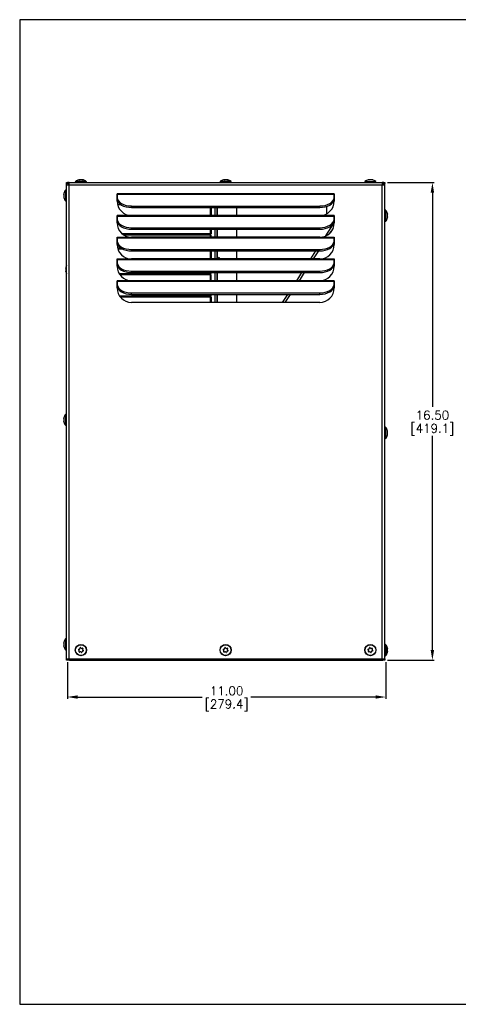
# Model space of a CAD drawing. Extents: x 895.4 to 955.1, y -8.2 to 25.8.
# Tile 1 of 5: x 895.4 to 910.5, y -8.2 to 25.8. Entities that reach past the tile are written whole.
import ezdxf

# ---------------------------------------------------------------- set-up
doc = ezdxf.new("R2010")
doc.units = 0
doc.header["$LTSCALE"] = 4
doc.header["$MEASUREMENT"] = 0
doc.layers.get('0').update_dxf_attribs({"linetype": 'CONTINUOUS'})
doc.layers.get('DEFPOINTS').update_dxf_attribs({"linetype": 'CONTINUOUS'})
doc.layers.add('DIMENSIONS', color=140, linetype='CONTINUOUS')
doc.layers.add('DIMENSIONS @ 1', color=140, linetype='CONTINUOUS')
doc.styles.get("Standard").update_dxf_attribs({"font": 'romans.shx'})
doc.dimstyles.get("Standard").update_dxf_attribs({"dimtxt": 0.3, "dimasz": 0.35, "dimexe": 0.0625, "dimexo": 0.0625, "dimgap": 0.0625, "dimtad": 0, "dimtih": 1, "dimtoh": 1, "dimzin": 0, "dimdsep": 46, "dimtxsty": 'Standard', "dimcen": 0, "dimadec": 0, "dimazin": 0, "dimtfac": 1, "dimtofl": 0, "dimtmove": 0, "dimatfit": 3, "dimfxl": 0, "dimtolj": 1, "dimtzin": 0, "dimarcsym": 0})

# ---------------------------------------------------------------- blocks, each defined once
blk = doc.blocks.new('*D0')
at = {"layer": 'DEFPOINTS', "color": 0}
for p in [(908.041, 20.199), (908.041, 3.699), (909.652, 3.699)]:
    blk.add_point(p, dxfattribs=at)
at = {"layer": 'DIMENSIONS', "color": 0, "lineweight": -2}
for p, q in [((908.103, 20.199), (909.714, 20.199)), ((909.652, 19.849), (909.652, 12.453)), ((909.652, 4.049), (909.652, 11.446)), ((908.103, 3.699), (909.714, 3.699))]:
    blk.add_line(p, q, dxfattribs=at)
at = {"layer": 'DIMENSIONS', "color": 0}
for points in [[(909.593, 19.849), (909.71, 19.849), (909.652, 20.199)], [(909.593, 4.049), (909.71, 4.049), (909.652, 3.699)]]:
    blk.add_solid(points, dxfattribs=at)
at = {"layer": 'DIMENSIONS', "color": 0, "char_height": 0.3, "attachment_point": 5}
for s, insert in [('\\A1;16.50', (909.652, 12.162)), ('\\A1;[419.1]', (909.652, 11.658))]:
    blk.add_mtext(s, dxfattribs=dict(at, insert=insert))
blk = doc.blocks.new('*D1')
at = {"layer": 'DEFPOINTS', "color": 0}
for p in [(897.041, 3.699), (908.041, 3.699), (897.041, 2.43)]:
    blk.add_point(p, dxfattribs=at)
at = {"layer": 'DIMENSIONS', "color": 0, "lineweight": -2}
for p, q in [((897.041, 3.637), (897.041, 2.368)), ((908.041, 3.637), (908.041, 2.368)), ((897.391, 2.43), (901.7, 2.43)), ((907.691, 2.43), (903.382, 2.43))]:
    blk.add_line(p, q, dxfattribs=at)
at = {"layer": 'DIMENSIONS', "color": 0}
for points in [[(897.391, 2.488), (897.391, 2.372), (897.041, 2.43)], [(907.691, 2.488), (907.691, 2.372), (908.041, 2.43)]]:
    blk.add_solid(points, dxfattribs=at)
at = {"layer": 'DIMENSIONS', "color": 0, "char_height": 0.3, "attachment_point": 5}
for s, insert in [('\\A1;11.00', (902.541, 2.643)), ('\\A1;[279.4]', (902.541, 2.139))]:
    blk.add_mtext(s, dxfattribs=dict(at, insert=insert))

msp = doc.modelspace()

# ---------------------------------------------------------------- linework, layer by layer
for p, q in [((897.008, 20.199), (897.04, 20.199)), ((897.008, 20.167), (897.008, 20.199)), ((897.008, 20.106), (897.008, 20.167)), ((897.07, 20.167), (897.008, 20.167)), ((897.008, 3.749), (897.008, 20.106)), ((897.101, 20.106), (897.008, 20.106)), ((897.071, 20.199), (897.04, 20.199)), ((897.04, 20.167), (897.04, 20.199)), ((897.07, 20.106), (897.07, 20.167)), ((897.071, 20.137), (897.07, 20.137)), ((897.101, 20.199), (897.071, 20.199)), ((897.071, 20.137), (897.071, 20.199)), ((897.101, 20.137), (897.071, 20.137)), ((897.075, 20.114), (897.075, 20.106)), ((897.101, 20.114), (897.075, 20.114)), ((897.101, 20.106), (897.101, 20.199)), ((897.101, 20.199), (907.915, 20.199)), ((897.101, 3.749), (897.101, 20.106)), ((907.915, 20.106), (897.101, 20.106)), ((897.695, 20.235), (897.322, 20.235)), ((897.443, 20.287), (897.443, 20.286)), ((897.451, 20.286), (897.451, 20.293)), ((897.451, 20.286), (897.451, 20.293)), ((897.459, 20.288), (897.459, 20.293)), ((897.469, 20.293), (897.469, 20.29)), ((897.516, 20.289), (897.516, 20.293)), ((897.531, 20.293), (897.531, 20.286)), ((897.566, 20.293), (897.566, 20.292)), ((897.57, 20.293), (897.57, 20.291)), ((897.593, 20.287), (897.593, 20.286)), ((902.695, 20.235), (902.322, 20.235)), ((902.443, 20.287), (902.443, 20.286)), ((902.451, 20.286), (902.451, 20.293)), ((902.451, 20.286), (902.451, 20.293)), ((902.459, 20.288), (902.459, 20.293)), ((902.469, 20.293), (902.469, 20.29)), ((902.516, 20.289), (902.516, 20.293)), ((902.531, 20.293), (902.531, 20.286)), ((902.566, 20.293), (902.566, 20.292)), ((902.57, 20.293), (902.57, 20.291)), ((902.593, 20.287), (902.593, 20.286)), ((907.322, 20.235), (907.695, 20.235)), ((907.443, 20.287), (907.443, 20.286)), ((907.451, 20.286), (907.451, 20.293)), ((907.451, 20.286), (907.451, 20.293)), ((907.459, 20.288), (907.459, 20.293)), ((907.469, 20.293), (907.469, 20.29)), ((907.516, 20.289), (907.516, 20.293)), ((907.531, 20.293), (907.531, 20.286)), ((907.566, 20.293), (907.566, 20.292)), ((907.57, 20.293), (907.57, 20.291)), ((907.593, 20.287), (907.593, 20.286)), ((907.915, 20.199), (907.915, 20.106)), ((907.945, 20.199), (907.915, 20.199)), ((907.945, 20.137), (907.915, 20.137)), ((907.915, 3.749), (907.915, 20.106)), ((908.008, 20.106), (907.915, 20.106)), ((907.976, 20.199), (907.945, 20.199)), ((907.945, 20.137), (907.945, 20.199)), ((907.946, 20.137), (907.945, 20.137)), ((907.946, 20.106), (907.946, 20.167)), ((907.946, 20.167), (908.008, 20.167)), ((907.976, 20.167), (907.976, 20.199)), ((907.976, 20.199), (908.008, 20.199)), ((908.008, 20.199), (908.008, 20.167)), ((908.008, 20.106), (908.008, 20.167)), ((908.008, 3.749), (908.008, 20.106)), ((896.915, 19.808), (896.921, 19.808)), ((896.915, 19.807), (896.921, 19.807)), ((896.915, 19.798), (896.919, 19.798)), ((896.917, 19.787), (896.915, 19.787)), ((896.915, 19.74), (896.92, 19.74)), ((896.922, 19.725), (896.915, 19.725)), ((896.921, 19.817), (896.921, 19.817)), ((896.973, 19.936), (896.973, 19.563)), ((898.758, 19.556), (898.758, 19.803)), ((906.252, 19.803), (898.764, 19.803)), ((898.764, 19.803), (898.764, 19.778)), ((906.252, 19.778), (898.764, 19.778)), ((898.764, 19.778), (898.764, 19.669)), ((906.252, 19.778), (906.252, 19.803)), ((906.252, 19.669), (906.252, 19.778)), ((906.258, 19.803), (906.258, 19.556)), ((896.916, 19.692), (896.915, 19.692)), ((896.917, 19.687), (896.915, 19.687)), ((896.921, 19.665), (896.922, 19.665)), ((898.764, 19.618), (898.764, 19.669)), ((898.773, 19.438), (898.877, 19.438)), ((899.258, 19.334), (899.258, 19.385)), ((899.258, 19.385), (905.758, 19.385)), ((905.758, 19.334), (905.758, 19.385)), ((906.252, 19.618), (906.252, 19.669)), ((898.758, 18.806), (898.758, 19.053)), ((906.252, 19.053), (898.764, 19.053)), ((898.764, 19.053), (898.764, 19.028)), ((899.258, 19.334), (905.758, 19.334)), ((905.758, 19.056), (899.258, 19.056)), ((901.986, 19.056), (901.986, 19.334)), ((902.013, 19.334), (902.013, 19.056)), ((902.138, 19.334), (902.138, 19.056)), ((902.138, 19.334), (902.138, 19.056)), ((902.2, 19.334), (902.2, 19.056)), ((902.2, 19.334), (902.2, 19.056)), ((902.231, 19.056), (902.231, 19.334)), ((902.231, 19.056), (902.231, 19.334)), ((902.888, 19.334), (902.888, 19.056)), ((902.888, 19.334), (902.888, 19.056)), ((906.008, 19.123), (906.008, 19.373)), ((906.252, 19.028), (906.252, 19.053)), ((906.258, 19.053), (906.258, 18.806)), ((908.044, 18.863), (908.044, 19.236)), ((908.096, 19.134), (908.095, 19.134)), ((908.095, 19.074), (908.102, 19.074)), ((908.102, 19.059), (908.097, 19.059)), ((908.1, 19.112), (908.102, 19.112)), ((908.101, 19.107), (908.102, 19.107)), ((898.764, 18.938), (898.758, 18.938)), ((898.758, 18.898), (898.764, 18.898)), ((906.252, 19.028), (898.764, 19.028)), ((898.764, 19.028), (898.764, 18.919)), ((898.764, 18.868), (898.764, 18.919)), ((905.966, 18.352), (906.258, 18.802)), ((906.252, 18.919), (906.252, 19.028)), ((906.252, 18.868), (906.252, 18.919)), ((908.102, 18.991), (908.095, 18.991)), ((908.096, 18.982), (908.095, 18.982)), ((908.102, 18.992), (908.096, 18.992)), ((908.102, 19.001), (908.098, 19.001)), ((908.1, 19.012), (908.102, 19.012)), ((902.013, 18.423), (898.938, 18.423)), ((902.013, 18.383), (898.993, 18.383)), ((899.258, 18.584), (899.258, 18.635)), ((899.258, 18.635), (905.758, 18.635)), ((899.258, 18.584), (905.758, 18.584)), ((901.986, 18.423), (901.986, 18.584)), ((901.986, 18.306), (901.986, 18.383)), ((902.013, 18.584), (902.013, 18.423)), ((902.013, 18.306), (902.013, 18.383)), ((902.138, 18.584), (902.138, 18.306)), ((902.138, 18.584), (902.138, 18.306)), ((902.2, 18.584), (902.2, 18.306)), ((902.2, 18.584), (902.2, 18.306)), ((902.231, 18.306), (902.231, 18.584)), ((902.231, 18.306), (902.231, 18.584)), ((902.888, 18.584), (902.888, 18.306)), ((902.888, 18.584), (902.888, 18.306)), ((905.758, 18.584), (905.758, 18.635)), ((906.223, 18.621), (906.116, 18.458)), ((906.128, 18.68), (906.164, 18.657)), ((898.758, 18.056), (898.758, 18.303)), ((906.252, 18.303), (898.764, 18.303)), ((898.764, 18.303), (898.764, 18.278)), ((906.252, 18.278), (898.764, 18.278)), ((898.764, 18.278), (898.764, 18.169)), ((898.764, 18.118), (898.764, 18.169)), ((905.758, 18.306), (899.258, 18.306)), ((906.252, 18.278), (906.252, 18.303)), ((906.252, 18.169), (906.252, 18.278)), ((906.252, 18.118), (906.252, 18.169)), ((906.258, 18.303), (906.258, 18.056)), ((898.771, 17.945), (898.867, 17.945)), ((898.782, 17.905), (898.933, 17.905)), ((899.258, 17.834), (899.258, 17.885)), ((899.258, 17.885), (905.758, 17.885)), ((899.258, 17.834), (905.758, 17.834)), ((901.986, 17.558), (901.986, 17.834)), ((902.013, 17.834), (902.013, 17.559)), ((902.138, 17.834), (902.138, 17.556)), ((902.138, 17.834), (902.138, 17.556)), ((902.2, 17.834), (902.2, 17.556)), ((902.2, 17.834), (902.2, 17.556)), ((902.231, 17.556), (902.231, 17.834)), ((902.231, 17.556), (902.231, 17.834)), ((902.888, 17.834), (902.888, 17.556)), ((902.888, 17.834), (902.888, 17.556)), ((905.45, 17.556), (905.63, 17.834)), ((905.712, 17.834), (905.531, 17.556)), ((905.758, 17.834), (905.758, 17.885)), ((898.758, 17.306), (898.758, 17.553)), ((898.764, 17.467), (898.758, 17.467)), ((898.764, 17.427), (898.758, 17.427)), ((906.252, 17.553), (898.764, 17.553)), ((898.764, 17.553), (898.764, 17.528)), ((906.252, 17.528), (898.764, 17.528)), ((898.764, 17.528), (898.764, 17.419)), ((898.764, 17.368), (898.764, 17.419)), ((905.758, 17.556), (899.258, 17.556)), ((901.992, 17.556), (901.992, 17.559)), ((902.138, 17.559), (901.992, 17.559)), ((902.262, 17.556), (902.262, 17.611)), ((906.252, 17.528), (906.252, 17.553)), ((906.252, 17.419), (906.252, 17.528)), ((906.252, 17.368), (906.252, 17.419)), ((906.258, 17.553), (906.258, 17.306)), ((896.982, 17.248), (896.988, 17.248)), ((896.982, 17.247), (896.988, 17.247)), ((896.982, 17.238), (896.986, 17.238)), ((896.984, 17.227), (896.982, 17.227)), ((896.982, 17.18), (896.987, 17.18)), ((896.989, 17.165), (896.982, 17.165)), ((896.983, 17.132), (896.982, 17.132)), ((896.984, 17.127), (896.982, 17.127)), ((896.988, 17.257), (896.988, 17.257)), ((896.988, 17.105), (896.989, 17.105)), ((898.828, 17.052), (902.013, 17.052)), ((902.013, 17.012), (898.855, 17.012)), ((899.258, 17.084), (899.258, 17.135)), ((899.258, 17.135), (905.758, 17.135)), ((899.258, 17.084), (905.758, 17.084)), ((901.986, 17.052), (901.986, 17.084)), ((901.986, 16.806), (901.986, 17.012)), ((902.013, 17.052), (902.013, 17.084)), ((902.013, 16.806), (902.013, 17.012)), ((902.138, 17.084), (902.138, 16.806)), ((902.138, 17.084), (902.138, 16.806)), ((902.2, 17.084), (902.2, 16.806)), ((902.2, 17.084), (902.2, 16.806)), ((902.231, 16.806), (902.231, 17.084)), ((902.231, 16.806), (902.231, 17.084)), ((902.888, 17.084), (902.888, 16.806)), ((902.888, 17.084), (902.888, 16.806)), ((904.963, 16.806), (905.143, 17.084)), ((905.225, 17.084), (905.044, 16.806)), ((905.758, 17.084), (905.758, 17.135)), ((898.758, 16.556), (898.758, 16.803)), ((906.252, 16.803), (898.764, 16.803)), ((898.764, 16.803), (898.764, 16.778)), ((906.252, 16.778), (898.764, 16.778)), ((898.764, 16.778), (898.764, 16.669)), ((898.764, 16.618), (898.764, 16.669)), ((905.758, 16.806), (899.258, 16.806)), ((906.252, 16.778), (906.252, 16.803)), ((906.252, 16.669), (906.252, 16.778)), ((906.252, 16.618), (906.252, 16.669)), ((906.258, 16.803), (906.258, 16.556)), ((898.758, 16.637), (898.764, 16.637)), ((898.766, 16.597), (898.758, 16.597)), ((899.258, 16.334), (899.258, 16.385)), ((899.258, 16.385), (905.758, 16.385)), ((899.258, 16.334), (905.758, 16.334)), ((901.986, 16.285), (901.986, 16.334)), ((902.013, 16.285), (902.013, 16.334)), ((902.138, 16.334), (902.138, 16.056)), ((902.138, 16.334), (902.138, 16.056)), ((902.2, 16.334), (902.2, 16.056)), ((902.2, 16.334), (902.2, 16.056)), ((902.231, 16.056), (902.231, 16.334)), ((902.231, 16.056), (902.231, 16.334)), ((902.888, 16.334), (902.888, 16.056)), ((902.888, 16.334), (902.888, 16.056)), ((904.476, 16.056), (904.656, 16.334)), ((904.738, 16.334), (904.557, 16.056)), ((905.758, 16.334), (905.758, 16.385)), ((898.839, 16.285), (902.013, 16.285)), ((898.867, 16.245), (902.013, 16.245)), ((905.758, 16.056), (899.258, 16.056)), ((901.986, 16.056), (901.986, 16.245)), ((902.013, 16.245), (902.013, 16.056)), ((896.915, 12.058), (896.921, 12.058)), ((896.915, 12.057), (896.921, 12.057)), ((896.915, 12.048), (896.919, 12.048)), ((896.917, 12.037), (896.915, 12.037)), ((896.915, 11.99), (896.92, 11.99)), ((896.922, 11.975), (896.915, 11.975)), ((896.916, 11.942), (896.915, 11.942)), ((896.917, 11.937), (896.915, 11.937)), ((896.921, 12.067), (896.921, 12.067)), ((896.921, 11.915), (896.922, 11.915)), ((896.973, 12.186), (896.973, 11.813)), ((908.044, 11.363), (908.044, 11.736)), ((908.096, 11.634), (908.095, 11.634)), ((908.095, 11.574), (908.102, 11.574)), ((908.1, 11.612), (908.102, 11.612)), ((908.101, 11.607), (908.102, 11.607)), ((908.102, 11.491), (908.095, 11.491)), ((908.096, 11.482), (908.095, 11.482)), ((908.102, 11.492), (908.096, 11.492)), ((908.102, 11.559), (908.097, 11.559)), ((908.102, 11.501), (908.098, 11.501)), ((908.1, 11.512), (908.102, 11.512)), ((896.973, 4.436), (896.973, 4.063)), ((896.915, 4.308), (896.921, 4.308)), ((896.915, 4.307), (896.921, 4.307)), ((896.915, 4.298), (896.919, 4.298)), ((896.917, 4.287), (896.915, 4.287)), ((896.915, 4.24), (896.92, 4.24)), ((896.922, 4.225), (896.915, 4.225)), ((896.916, 4.192), (896.915, 4.192)), ((896.917, 4.187), (896.915, 4.187)), ((896.921, 4.317), (896.921, 4.317)), ((896.921, 4.165), (896.922, 4.165)), ((897.428, 4.079), (897.459, 4.087)), ((897.469, 4.098), (897.477, 4.129)), ((897.493, 4.134), (897.516, 4.112)), ((897.531, 4.108), (897.561, 4.117)), ((897.574, 4.105), (897.566, 4.074)), ((902.428, 4.079), (902.459, 4.087)), ((902.469, 4.098), (902.477, 4.129)), ((902.493, 4.134), (902.516, 4.112)), ((902.531, 4.108), (902.561, 4.117)), ((902.574, 4.105), (902.566, 4.074)), ((907.428, 4.079), (907.459, 4.087)), ((907.469, 4.098), (907.477, 4.129)), ((907.493, 4.134), (907.516, 4.112)), ((907.531, 4.108), (907.561, 4.117)), ((907.574, 4.105), (907.566, 4.074)), ((908.044, 4.236), (908.044, 3.863)), ((908.096, 4.134), (908.095, 4.134)), ((908.1, 4.112), (908.102, 4.112)), ((908.101, 4.107), (908.102, 4.107)), ((897.008, 3.749), (897.101, 3.749)), ((897.008, 3.699), (897.008, 3.749)), ((897.101, 3.749), (907.915, 3.749)), ((897.11, 3.749), (897.11, 3.699)), ((897.447, 4.04), (897.424, 4.062)), ((897.443, 3.994), (897.451, 4.025)), ((897.486, 3.991), (897.456, 3.982)), ((897.523, 3.965), (897.501, 3.987)), ((897.548, 4.001), (897.54, 3.97)), ((897.589, 4.02), (897.558, 4.012)), ((897.57, 4.059), (897.593, 4.037)), ((902.447, 4.04), (902.424, 4.062)), ((902.443, 3.994), (902.451, 4.025)), ((902.486, 3.991), (902.456, 3.982)), ((902.523, 3.965), (902.501, 3.987)), ((902.548, 4.001), (902.54, 3.97)), ((902.589, 4.02), (902.558, 4.012)), ((902.57, 4.059), (902.593, 4.037)), ((907.447, 4.04), (907.424, 4.062)), ((907.443, 3.994), (907.451, 4.025)), ((907.486, 3.991), (907.456, 3.982)), ((907.523, 3.965), (907.501, 3.987)), ((907.548, 4.001), (907.54, 3.97)), ((907.589, 4.02), (907.558, 4.012)), ((907.57, 4.059), (907.593, 4.037)), ((907.911, 3.699), (907.911, 3.749)), ((907.915, 3.749), (908.008, 3.749)), ((907.941, 3.749), (907.941, 3.699)), ((908.008, 3.749), (908.008, 3.699)), ((908.095, 4.074), (908.102, 4.074)), ((908.102, 3.991), (908.095, 3.991)), ((908.096, 3.982), (908.095, 3.982)), ((908.102, 3.992), (908.096, 3.992)), ((908.102, 4.059), (908.097, 4.059)), ((908.102, 4.001), (908.098, 4.001)), ((908.1, 4.012), (908.102, 4.012)), ((897.11, 3.699), (897.008, 3.699)), ((897.11, 3.699), (907.848, 3.699)), ((907.848, 3.699), (907.911, 3.699)), ((907.911, 3.699), (907.941, 3.699)), ((908.008, 3.699), (907.941, 3.699))]:
    msp.add_line(p, q)
for centre, radius in [((897.508, 4.049), 0.194), ((897.508, 4.049), 0.187), ((902.508, 4.049), 0.194), ((902.508, 4.049), 0.187), ((907.508, 4.049), 0.194), ((907.508, 4.049), 0.187)]:
    msp.add_circle(centre, radius)
for centre, radius, start, end in [((897.101, 20.106), 0.093, 130.9848, 139.0152), ((897.101, 20.106), 0.031, 90, 180), ((897.334, 20.219), 0.02, 127.9936, 270), ((897.508, 19.996), 0.303, 103.7285, 127.9936), ((897.493, 20.241), 0.0521, 81.9745, 98.0255), ((897.523, 20.241), 0.0521, 81.9745, 98.0255), ((897.508, 19.996), 0.303, 52.0064, 76.2715), ((897.683, 20.219), 0.02, 270, 52.0064), ((902.334, 20.219), 0.02, 127.9936, 270), ((902.508, 19.996), 0.303, 103.7285, 127.9936), ((902.493, 20.241), 0.0521, 81.9745, 98.0255), ((902.523, 20.241), 0.0521, 81.9745, 98.0255), ((902.508, 19.996), 0.303, 52.0064, 76.2715), ((902.683, 20.219), 0.02, 270, 52.0064), ((907.334, 20.219), 0.02, 127.9936, 270), ((907.508, 19.996), 0.303, 103.7285, 127.9936), ((907.493, 20.241), 0.0521, 81.9745, 98.0255), ((907.523, 20.241), 0.0521, 81.9745, 98.0255), ((907.508, 19.996), 0.303, 52.0064, 76.2715), ((907.683, 20.219), 0.02, 270, 52.0064), ((896.966, 19.767), 0.0511, 171.8925, 188.1075), ((896.966, 19.732), 0.0511, 171.8925, 188.1075), ((897.212, 19.749), 0.303, 142.0064, 166.7368), ((896.988, 19.924), 0.02, 0, 142.0064), ((898.761, 19.803), 0.003, 0, 180), ((906.255, 19.803), 0.003, 0, 180), ((897.212, 19.749), 0.303, 193.2632, 217.9936), ((896.988, 19.575), 0.02, 217.9936, 0), ((899.258, 19.556), 0.5, 180, 270), ((905.758, 19.556), 0.5, 270, 0), ((898.761, 19.053), 0.003, 0, 180), ((906.255, 19.053), 0.003, 0, 180), ((908.028, 19.224), 0.02, 37.9936, 180), ((907.805, 19.049), 0.303, 13.2632, 37.9936), ((908.051, 19.067), 0.0511, 351.8925, 8.1075), ((899.258, 18.806), 0.5, 180, 270), ((905.758, 18.806), 0.5, 270, 0), ((908.028, 18.875), 0.02, 180, 322.0064), ((907.805, 19.049), 0.303, 322.0064, 346.7368), ((908.051, 19.032), 0.0511, 351.8925, 8.1075), ((898.761, 18.303), 0.003, 0, 180), ((899.258, 18.056), 0.5, 180, 270), ((905.758, 18.056), 0.5, 270, 0), ((906.255, 18.303), 0.003, 0, 180), ((898.761, 17.553), 0.003, 0, 180), ((901.992, 17.529), 0.03, 90, 112.996), ((902.179, 17.471), 0.163, 31.6037, 59.3139), ((906.255, 17.553), 0.003, 0, 180), ((897.033, 17.206), 0.0511, 171.8925, 188.1075), ((897.033, 17.172), 0.0511, 171.8925, 188.1075), ((897.279, 17.189), 0.303, 153.0161, 166.7368), ((897.279, 17.189), 0.303, 193.2632, 206.9839), ((899.258, 17.306), 0.5, 180, 270), ((905.758, 17.306), 0.5, 270, 0), ((898.761, 16.803), 0.003, 0, 180), ((906.255, 16.803), 0.003, 0, 180), ((899.258, 16.556), 0.5, 180, 270), ((905.758, 16.556), 0.5, 270, 0), ((896.966, 12.017), 0.0511, 171.8925, 188.1075), ((896.966, 11.982), 0.0511, 171.8925, 188.1075), ((897.212, 11.999), 0.303, 142.0064, 166.7368), ((897.212, 11.999), 0.303, 193.2632, 217.9936), ((896.988, 12.174), 0.02, 0, 142.0064), ((896.988, 11.825), 0.02, 217.9936, 0), ((908.028, 11.724), 0.02, 37.9936, 180), ((907.805, 11.549), 0.303, 13.2632, 37.9936), ((908.051, 11.567), 0.0511, 351.8925, 8.1075), ((908.028, 11.375), 0.02, 180, 322.0064), ((907.805, 11.549), 0.303, 322.0064, 346.7368), ((908.051, 11.532), 0.0511, 351.8925, 8.1075), ((897.212, 4.249), 0.303, 142.0064, 166.7368), ((896.988, 4.424), 0.02, 0, 142.0064), ((896.966, 4.267), 0.0511, 171.8925, 188.1075), ((896.966, 4.232), 0.0511, 171.8925, 188.1075), ((897.212, 4.249), 0.303, 193.2632, 217.9936), ((897.454, 4.102), 0.015, 285.9693, 345.9693), ((897.486, 4.126), 0.01, 45.9693, 165.9693), ((897.527, 4.122), 0.015, 225.9693, 285.9693), ((897.564, 4.107), 0.01, 345.9693, 105.9693), ((902.454, 4.102), 0.015, 285.9693, 345.9693), ((902.486, 4.126), 0.01, 45.9693, 165.9693), ((902.527, 4.122), 0.015, 225.9693, 285.9693), ((902.564, 4.107), 0.01, 345.9693, 105.9693), ((907.454, 4.102), 0.015, 285.9693, 345.9693), ((907.486, 4.126), 0.01, 45.9693, 165.9693), ((907.527, 4.122), 0.015, 225.9693, 285.9693), ((907.564, 4.107), 0.01, 345.9693, 105.9693), ((908.028, 4.224), 0.02, 37.9936, 180), ((907.805, 4.049), 0.303, 13.2632, 37.9936), ((896.988, 4.075), 0.02, 217.9936, 0), ((897.431, 4.069), 0.01, 105.9693, 225.9693), ((897.453, 3.992), 0.01, 165.9693, 285.9693), ((897.436, 4.029), 0.015, 345.9693, 45.9693), ((897.49, 3.977), 0.015, 45.9693, 105.9693), ((897.53, 3.973), 0.01, 225.9693, 345.9693), ((897.562, 3.997), 0.015, 105.9693, 165.9693), ((897.581, 4.07), 0.015, 165.9693, 225.9693), ((897.586, 4.03), 0.01, 285.9693, 45.9693), ((902.431, 4.069), 0.01, 105.9693, 225.9693), ((902.453, 3.992), 0.01, 165.9693, 285.9693), ((902.436, 4.029), 0.015, 345.9693, 45.9693), ((902.49, 3.977), 0.015, 45.9693, 105.9693), ((902.53, 3.973), 0.01, 225.9693, 345.9693), ((902.562, 3.997), 0.015, 105.9693, 165.9693), ((902.581, 4.07), 0.015, 165.9693, 225.9693), ((902.586, 4.03), 0.01, 285.9693, 45.9693), ((907.431, 4.069), 0.01, 105.9693, 225.9693), ((907.453, 3.992), 0.01, 165.9693, 285.9693), ((907.436, 4.029), 0.015, 345.9693, 45.9693), ((907.49, 3.977), 0.015, 45.9693, 105.9693), ((907.53, 3.973), 0.01, 225.9693, 345.9693), ((907.562, 3.997), 0.015, 105.9693, 165.9693), ((907.581, 4.07), 0.015, 165.9693, 225.9693), ((907.586, 4.03), 0.01, 285.9693, 45.9693), ((907.848, 3.792), 0.093, 312.6444, 332.4572), ((908.028, 3.875), 0.02, 180, 322.0064), ((907.805, 4.049), 0.303, 322.0064, 346.7368), ((908.051, 4.067), 0.0511, 351.8925, 8.1075), ((908.051, 4.032), 0.0511, 351.8925, 8.1075)]:
    msp.add_arc(centre, radius, start, end)
for centre, major_axis, ratio, start_param, end_param in [((897.474, 19.996), (0, 0.299), 0.718968, 0.125854, 0.173871), ((897.46, 19.996), (0, 0.299), 0.242441, 0.125854, 0.233859), ((897.495, 19.996), (0, 0.299), 0.961409, 0.125854, 0.151581), ((897.522, 19.996), (0, 0.299), 0.961409, 0.125854, 0.233859), ((897.46, 19.996), (0, 0.299), 0.242441, -0.173871, -0.125854), ((897.474, 19.996), (0, 0.299), 0.718968, 6.049326, 6.157331), ((897.543, 19.996), (0, 0.299), 0.718968, 0.125854, 0.162387), ((897.495, 19.996), (0, 0.299), 0.961409, 6.120685, 6.157331), ((897.557, 19.996), (0, 0.299), 0.242441, 0.125854, 0.233859), ((897.522, 19.996), (0, 0.299), 0.961409, 6.049326, 6.157331), ((897.543, 19.996), (0, 0.299), 0.718968, 6.049326, 6.157331), ((902.474, 19.996), (0, 0.299), 0.718968, 0.125854, 0.173871), ((902.46, 19.996), (0, 0.299), 0.242441, 0.125854, 0.233859), ((902.495, 19.996), (0, 0.299), 0.961409, 0.125854, 0.151581), ((902.522, 19.996), (0, 0.299), 0.961409, 0.125854, 0.233859), ((902.46, 19.996), (0, 0.299), 0.242441, -0.173871, -0.125854), ((902.474, 19.996), (0, 0.299), 0.718968, 6.049326, 6.157331), ((902.543, 19.996), (0, 0.299), 0.718968, 0.125854, 0.162387), ((902.495, 19.996), (0, 0.299), 0.961409, 6.109315, 6.157331), ((902.557, 19.996), (0, 0.299), 0.242441, 0.125854, 0.233859), ((902.522, 19.996), (0, 0.299), 0.961409, 6.049326, 6.157331), ((902.543, 19.996), (0, 0.299), 0.718968, 6.049326, 6.157331), ((907.474, 19.996), (0, 0.299), 0.718968, 0.125854, 0.173871), ((907.46, 19.996), (0, 0.299), 0.242441, 0.125854, 0.233859), ((907.495, 19.996), (0, 0.299), 0.961409, 0.125854, 0.151581), ((907.522, 19.996), (0, 0.299), 0.961409, 0.125854, 0.233859), ((907.46, 19.996), (0, 0.299), 0.242441, -0.173871, -0.125854), ((907.474, 19.996), (0, 0.299), 0.718968, 6.049326, 6.157331), ((907.543, 19.996), (0, 0.299), 0.718968, 0.125854, 0.162387), ((907.495, 19.996), (0, 0.299), 0.961409, 6.109315, 6.157331), ((907.557, 19.996), (0, 0.299), 0.242441, 0.125854, 0.233859), ((907.522, 19.996), (0, 0.299), 0.961409, 6.049326, 6.157331), ((907.543, 19.996), (0, 0.299), 0.718968, 6.049326, 6.157331), ((897.212, 19.785), (-0.299, 0), 0.695043, -0.162387, -0.125854), ((897.212, 19.798), (-0.299, 0), 0.275123, -0.233859, -0.125854), ((897.212, 19.762), (-0.299, 0), 0.970166, 6.124989, 6.157331), ((897.212, 19.737), (-0.299, 0), 0.970166, 6.049326, 6.157331), ((897.212, 19.798), (-0.299, 0), 0.275123, 0.125854, 0.162387), ((897.212, 19.785), (-0.299, 0), 0.695043, 0.125854, 0.233859), ((897.212, 19.714), (-0.299, 0), 0.695043, -0.173871, -0.125854), ((897.212, 19.762), (-0.299, 0), 0.970166, 0.125854, 0.176809), ((897.212, 19.701), (-0.299, 0), 0.275123, -0.233859, -0.125854), ((897.212, 19.737), (-0.299, 0), 0.970166, 0.125854, 0.233859), ((897.212, 19.714), (-0.299, 0), 0.695043, 0.125854, 0.233859), ((899.258, 19.669), (-0.494, 0), 0.573576, 0, 1.570796), ((899.258, 19.618), (-0.494, 0), 0.573576, 0, 1.570796), ((905.758, 19.669), (-0.494, 0), 0.573576, 1.570796, 3.141593), ((905.758, 19.618), (-0.494, 0), 0.573576, 1.570796, 3.141593), ((907.805, 19.085), (0.299, 0), 0.695043, 0.125854, 0.233859), ((907.805, 19.062), (0.299, 0), 0.970166, 0.125854, 0.233859), ((907.805, 19.098), (0.299, 0), 0.275123, -0.233859, -0.125854), ((907.805, 19.014), (0.299, 0), 0.695043, 0.125854, 0.233859), ((907.805, 19.037), (0.299, 0), 0.970166, 0.125854, 0.176809), ((907.805, 19.085), (0.299, 0), 0.695043, -0.173871, -0.125854), ((899.258, 18.919), (-0.494, 0), 0.573576, 0, 1.570796), ((899.258, 18.868), (-0.494, 0), 0.573576, 0, 1.570796), ((905.758, 18.919), (-0.494, 0), 0.573576, 1.570796, 3.141593), ((905.758, 18.868), (-0.494, 0), 0.573576, 1.570796, 3.141593), ((907.805, 19.062), (0.299, 0), 0.970166, 6.049326, 6.157331), ((907.805, 19.001), (0.299, 0), 0.275123, -0.233859, -0.125854), ((907.805, 19.001), (0.299, 0), 0.275123, 0.125854, 0.162387), ((907.805, 19.014), (0.299, 0), 0.695043, -0.162387, -0.125854), ((907.805, 19.037), (0.299, 0), 0.970166, 6.124989, 6.157331), ((899.258, 18.169), (-0.494, 0), 0.573576, 0, 1.570796), ((899.258, 18.118), (-0.494, 0), 0.573576, 0, 1.570796), ((905.758, 18.169), (-0.494, 0), 0.573576, 1.570796, 3.141593), ((905.758, 18.118), (-0.494, 0), 0.573576, 1.570796, 3.141593), ((899.258, 17.419), (-0.494, 0), 0.573576, 0, 1.570796), ((899.258, 17.368), (-0.494, 0), 0.573576, 0, 1.570796), ((905.758, 17.419), (-0.494, 0), 0.573576, 1.570796, 3.141593), ((905.758, 17.368), (-0.494, 0), 0.573576, 1.570796, 3.141593), ((897.279, 17.225), (-0.299, 0), 0.695043, -0.162387, -0.125854), ((897.279, 17.237), (-0.299, 0), 0.275123, -0.233859, -0.125854), ((897.279, 17.202), (-0.299, 0), 0.970166, 6.124989, 6.157331), ((897.279, 17.177), (-0.299, 0), 0.970166, 6.049326, 6.157331), ((897.279, 17.237), (-0.299, 0), 0.275123, 0.125854, 0.162387), ((897.279, 17.225), (-0.299, 0), 0.695043, 0.125854, 0.233859), ((897.279, 17.153), (-0.299, 0), 0.695043, -0.173871, -0.125854), ((897.279, 17.202), (-0.299, 0), 0.970166, 0.125854, 0.176809), ((897.279, 17.141), (-0.299, 0), 0.275123, -0.233859, -0.125854), ((897.279, 17.177), (-0.299, 0), 0.970166, 0.125854, 0.233859), ((897.279, 17.153), (-0.299, 0), 0.695043, 0.125854, 0.233859), ((899.258, 16.669), (-0.494, 0), 0.573576, 0, 1.570796), ((905.758, 16.669), (-0.494, 0), 0.573576, 1.570796, 3.141593), ((899.258, 16.618), (-0.494, 0), 0.573576, 0, 1.570796), ((905.758, 16.618), (-0.494, 0), 0.573576, 1.570796, 3.141593), ((897.212, 12.035), (-0.299, 0), 0.695043, -0.162387, -0.125854), ((897.212, 12.048), (-0.299, 0), 0.275123, -0.233859, -0.125854), ((897.212, 12.012), (-0.299, 0), 0.970166, 6.124989, 6.157331), ((897.212, 11.987), (-0.299, 0), 0.970166, 6.049326, 6.157331), ((897.212, 12.048), (-0.299, 0), 0.275123, 0.125854, 0.162387), ((897.212, 12.035), (-0.299, 0), 0.695043, 0.125854, 0.233859), ((897.212, 11.964), (-0.299, 0), 0.695043, -0.173871, -0.125854), ((897.212, 12.012), (-0.299, 0), 0.970166, 0.125854, 0.176809), ((897.212, 11.951), (-0.299, 0), 0.275123, -0.233859, -0.125854), ((897.212, 11.987), (-0.299, 0), 0.970166, 0.125854, 0.233859), ((897.212, 11.964), (-0.299, 0), 0.695043, 0.125854, 0.233859), ((907.805, 11.585), (0.299, 0), 0.695043, 0.125854, 0.233859), ((907.805, 11.562), (0.299, 0), 0.970166, 0.125854, 0.233859), ((907.805, 11.598), (0.299, 0), 0.275123, -0.233859, -0.125854), ((907.805, 11.514), (0.299, 0), 0.695043, 0.125854, 0.233859), ((907.805, 11.537), (0.299, 0), 0.970166, 0.125854, 0.176809), ((907.805, 11.562), (0.299, 0), 0.970166, 6.049326, 6.157331), ((907.805, 11.501), (0.299, 0), 0.275123, -0.233859, -0.125854), ((907.805, 11.585), (0.299, 0), 0.695043, -0.173871, -0.125854), ((907.805, 11.501), (0.299, 0), 0.275123, 0.125854, 0.162387), ((907.805, 11.514), (0.299, 0), 0.695043, -0.162387, -0.125854), ((907.805, 11.537), (0.299, 0), 0.970166, 6.124989, 6.157331), ((897.212, 4.285), (-0.299, 0), 0.695043, -0.162387, -0.125854), ((897.212, 4.298), (-0.299, 0), 0.275123, -0.233859, -0.125854), ((897.212, 4.262), (-0.299, 0), 0.970166, 6.124989, 6.157331), ((897.212, 4.237), (-0.299, 0), 0.970166, 6.049326, 6.157331), ((897.212, 4.298), (-0.299, 0), 0.275123, 0.125854, 0.162387), ((897.212, 4.285), (-0.299, 0), 0.695043, 0.125854, 0.233859), ((897.212, 4.214), (-0.299, 0), 0.695043, -0.173871, -0.125854), ((897.212, 4.262), (-0.299, 0), 0.970166, 0.125854, 0.176826), ((897.212, 4.201), (-0.299, 0), 0.275123, -0.233859, -0.125854), ((897.212, 4.237), (-0.299, 0), 0.970166, 0.125854, 0.233859), ((897.212, 4.214), (-0.299, 0), 0.695043, 0.125854, 0.233859), ((907.805, 4.085), (0.299, 0), 0.695043, 0.125854, 0.233859), ((907.805, 4.062), (0.299, 0), 0.970166, 0.125854, 0.233859), ((907.805, 4.098), (0.299, 0), 0.275123, -0.233859, -0.125854), ((907.805, 4.037), (0.299, 0), 0.970166, 0.125854, 0.176809), ((907.805, 4.014), (0.299, 0), 0.695043, 0.125854, 0.233859), ((907.805, 4.062), (0.299, 0), 0.970166, 6.049326, 6.157331), ((907.805, 4.001), (0.299, 0), 0.275123, -0.233859, -0.125854), ((907.805, 4.085), (0.299, 0), 0.695043, -0.173871, -0.125854), ((907.805, 4.001), (0.299, 0), 0.275123, 0.125854, 0.162387), ((907.805, 4.014), (0.299, 0), 0.695043, -0.162387, -0.125854), ((907.805, 4.037), (0.299, 0), 0.970166, 6.124989, 6.157331)]:
    msp.add_ellipse(centre, major_axis=major_axis, ratio=ratio, start_param=start_param, end_param=end_param)
for points, knots in [([(897.456, 20.287), (897.452, 20.286), (897.448, 20.286), (897.443, 20.286), (897.442, 20.286), (897.443, 20.287)], [0, 0, 0, 0, 0.5, 0.5, 1, 1, 1, 1]), ([(897.451, 20.293), (897.451, 20.293), (897.451, 20.293), (897.45, 20.293), (897.449, 20.293), (897.447, 20.293)], [0, 0, 0, 0, 0.5, 0.5, 1, 1, 1, 1]), ([(897.459, 20.293), (897.461, 20.293), (897.463, 20.293), (897.467, 20.293), (897.468, 20.293), (897.469, 20.293)], [0, 0, 0, 0, 0.5, 0.5, 1, 1, 1, 1]), ([(897.54, 20.287), (897.539, 20.286), (897.537, 20.286), (897.53, 20.286), (897.526, 20.286), (897.523, 20.287)], [0, 0, 0, 0, 0.5, 0.5, 1, 1, 1, 1]), ([(897.558, 20.293), (897.556, 20.293), (897.553, 20.293), (897.55, 20.293), (897.548, 20.293), (897.548, 20.293)], [0, 0, 0, 0, 0.5, 0.5, 1, 1, 1, 1]), ([(897.566, 20.293), (897.566, 20.293), (897.566, 20.293), (897.567, 20.293), (897.568, 20.293), (897.57, 20.293)], [0.2343101, 0.2343101, 0.2343101, 0.2343101, 0.5, 0.5, 1, 1, 1, 1]), ([(897.593, 20.287), (897.595, 20.286), (897.597, 20.286), (897.595, 20.286), (897.592, 20.286), (897.589, 20.287)], [0, 0, 0, 0, 0.5, 0.5, 1, 1, 1, 1]), ([(902.456, 20.287), (902.452, 20.286), (902.448, 20.286), (902.443, 20.286), (902.442, 20.286), (902.443, 20.287)], [0, 0, 0, 0, 0.5, 0.5, 1, 1, 1, 1]), ([(902.451, 20.293), (902.451, 20.293), (902.451, 20.293), (902.45, 20.293), (902.449, 20.293), (902.447, 20.293)], [0, 0, 0, 0, 0.5, 0.5, 1, 1, 1, 1]), ([(902.459, 20.293), (902.461, 20.293), (902.463, 20.293), (902.467, 20.293), (902.468, 20.293), (902.469, 20.293)], [0, 0, 0, 0, 0.5, 0.5, 1, 1, 1, 1]), ([(902.54, 20.287), (902.539, 20.286), (902.537, 20.286), (902.53, 20.286), (902.526, 20.286), (902.523, 20.287)], [0, 0, 0, 0, 0.5, 0.5, 1, 1, 1, 1]), ([(902.558, 20.293), (902.556, 20.293), (902.553, 20.293), (902.55, 20.293), (902.548, 20.293), (902.548, 20.293)], [0, 0, 0, 0, 0.5, 0.5, 1, 1, 1, 1]), ([(902.566, 20.293), (902.566, 20.293), (902.566, 20.293), (902.567, 20.293), (902.568, 20.293), (902.57, 20.293)], [0.2343101, 0.2343101, 0.2343101, 0.2343101, 0.5, 0.5, 1, 1, 1, 1]), ([(902.593, 20.287), (902.595, 20.286), (902.597, 20.286), (902.595, 20.286), (902.592, 20.286), (902.589, 20.287)], [0, 0, 0, 0, 0.5, 0.5, 1, 1, 1, 1]), ([(907.456, 20.287), (907.452, 20.286), (907.448, 20.286), (907.443, 20.286), (907.442, 20.286), (907.443, 20.287)], [0, 0, 0, 0, 0.5, 0.5, 1, 1, 1, 1]), ([(907.451, 20.293), (907.451, 20.293), (907.451, 20.293), (907.45, 20.293), (907.449, 20.293), (907.447, 20.293)], [0, 0, 0, 0, 0.5, 0.5, 1, 1, 1, 1]), ([(907.459, 20.293), (907.461, 20.293), (907.463, 20.293), (907.467, 20.293), (907.468, 20.293), (907.469, 20.293)], [0, 0, 0, 0, 0.5, 0.5, 1, 1, 1, 1]), ([(907.54, 20.287), (907.539, 20.286), (907.537, 20.286), (907.53, 20.286), (907.526, 20.286), (907.523, 20.287)], [0, 0, 0, 0, 0.5, 0.5, 1, 1, 1, 1]), ([(907.558, 20.293), (907.556, 20.293), (907.553, 20.293), (907.55, 20.293), (907.548, 20.293), (907.548, 20.293)], [0, 0, 0, 0, 0.5, 0.5, 1, 1, 1, 1]), ([(907.566, 20.293), (907.566, 20.293), (907.566, 20.293), (907.567, 20.293), (907.568, 20.293), (907.57, 20.293)], [0.2343101, 0.2343101, 0.2343101, 0.2343101, 0.5, 0.5, 1, 1, 1, 1]), ([(907.593, 20.287), (907.595, 20.286), (907.597, 20.286), (907.595, 20.286), (907.592, 20.286), (907.589, 20.287)], [0, 0, 0, 0, 0.5, 0.5, 1, 1, 1, 1]), ([(896.915, 19.812), (896.915, 19.81), (896.914, 19.808), (896.914, 19.807), (896.915, 19.807), (896.915, 19.808)], [0, 0, 0, 0, 0.5, 0.5, 1, 1, 1, 1]), ([(896.915, 19.787), (896.915, 19.788), (896.914, 19.789), (896.914, 19.793), (896.915, 19.795), (896.915, 19.798)], [0, 0, 0, 0, 0.5, 0.5, 1, 1, 1, 1]), ([(896.921, 19.817), (896.922, 19.818), (896.922, 19.817), (896.922, 19.812), (896.922, 19.808), (896.921, 19.805)], [0, 0, 0, 0, 0.5, 0.5, 1, 1, 1, 1]), ([(896.921, 19.737), (896.922, 19.735), (896.922, 19.731), (896.922, 19.724), (896.922, 19.721), (896.921, 19.72)], [0, 0, 0, 0, 0.5, 0.5, 1, 1, 1, 1]), ([(896.915, 19.712), (896.915, 19.711), (896.914, 19.71), (896.914, 19.706), (896.915, 19.704), (896.915, 19.701)], [0, 0, 0, 0, 0.5, 0.5, 1, 1, 1, 1]), ([(896.915, 19.687), (896.915, 19.689), (896.914, 19.691), (896.914, 19.692), (896.914, 19.692), (896.915, 19.692)], [0, 0, 0, 0, 0.5, 0.5, 0.7339959, 0.7339959, 0.7339959, 0.7339959]), ([(896.921, 19.67), (896.922, 19.667), (896.922, 19.664), (896.922, 19.662), (896.922, 19.663), (896.921, 19.665)], [0, 0, 0, 0, 0.5, 0.5, 1, 1, 1, 1]), ([(908.096, 19.129), (908.095, 19.132), (908.095, 19.135), (908.095, 19.137), (908.095, 19.136), (908.096, 19.134)], [0, 0, 0, 0, 0.5, 0.5, 1, 1, 1, 1]), ([(908.096, 19.062), (908.095, 19.064), (908.095, 19.068), (908.095, 19.075), (908.095, 19.078), (908.096, 19.079)], [0, 0, 0, 0, 0.5, 0.5, 1, 1, 1, 1]), ([(908.102, 19.112), (908.102, 19.11), (908.102, 19.108), (908.102, 19.107), (908.102, 19.107), (908.102, 19.107)], [0, 0, 0, 0, 0.5, 0.5, 0.7339959, 0.7339959, 0.7339959, 0.7339959]), ([(908.102, 19.087), (908.102, 19.088), (908.102, 19.089), (908.102, 19.093), (908.102, 19.095), (908.102, 19.098)], [0, 0, 0, 0, 0.5, 0.5, 1, 1, 1, 1]), ([(908.096, 18.982), (908.095, 18.981), (908.095, 18.982), (908.095, 18.987), (908.095, 18.991), (908.096, 18.994)], [0, 0, 0, 0, 0.5, 0.5, 1, 1, 1, 1]), ([(908.102, 19.012), (908.102, 19.011), (908.102, 19.01), (908.102, 19.006), (908.102, 19.004), (908.102, 19.001)], [0, 0, 0, 0, 0.5, 0.5, 1, 1, 1, 1]), ([(908.102, 18.987), (908.102, 18.989), (908.102, 18.991), (908.102, 18.992), (908.102, 18.992), (908.102, 18.991)], [0, 0, 0, 0, 0.5, 0.5, 1, 1, 1, 1]), ([(896.982, 17.251), (896.982, 17.25), (896.981, 17.248), (896.981, 17.247), (896.982, 17.247), (896.982, 17.248)], [0, 0, 0, 0, 0.5, 0.5, 1, 1, 1, 1]), ([(896.982, 17.227), (896.982, 17.228), (896.981, 17.229), (896.981, 17.233), (896.982, 17.235), (896.982, 17.238)], [0, 0, 0, 0, 0.5, 0.5, 1, 1, 1, 1]), ([(896.982, 17.152), (896.982, 17.151), (896.981, 17.15), (896.981, 17.146), (896.982, 17.143), (896.982, 17.141)], [0, 0, 0, 0, 0.5, 0.5, 1, 1, 1, 1]), ([(896.982, 17.127), (896.982, 17.129), (896.981, 17.131), (896.981, 17.131), (896.981, 17.132), (896.982, 17.132)], [0, 0, 0, 0, 0.5, 0.5, 0.7339959, 0.7339959, 0.7339959, 0.7339959]), ([(896.988, 17.257), (896.989, 17.258), (896.989, 17.257), (896.989, 17.252), (896.989, 17.248), (896.988, 17.245)], [0, 0, 0, 0, 0.5, 0.5, 1, 1, 1, 1]), ([(896.988, 17.177), (896.989, 17.175), (896.989, 17.171), (896.989, 17.164), (896.989, 17.161), (896.988, 17.16)], [0, 0, 0, 0, 0.5, 0.5, 1, 1, 1, 1]), ([(896.988, 17.11), (896.989, 17.107), (896.989, 17.104), (896.989, 17.102), (896.989, 17.103), (896.988, 17.105)], [0, 0, 0, 0, 0.5, 0.5, 1, 1, 1, 1]), ([(896.915, 12.062), (896.915, 12.06), (896.914, 12.058), (896.914, 12.057), (896.915, 12.057), (896.915, 12.058)], [0, 0, 0, 0, 0.5, 0.5, 1, 1, 1, 1]), ([(896.915, 12.037), (896.915, 12.038), (896.914, 12.039), (896.914, 12.043), (896.915, 12.045), (896.915, 12.048)], [0, 0, 0, 0, 0.5, 0.5, 1, 1, 1, 1]), ([(896.915, 11.962), (896.915, 11.961), (896.914, 11.96), (896.914, 11.956), (896.915, 11.954), (896.915, 11.951)], [0, 0, 0, 0, 0.5, 0.5, 1, 1, 1, 1]), ([(896.915, 11.937), (896.915, 11.939), (896.914, 11.941), (896.914, 11.942), (896.914, 11.942), (896.915, 11.942)], [0, 0, 0, 0, 0.5, 0.5, 0.7339959, 0.7339959, 0.7339959, 0.7339959]), ([(896.921, 12.067), (896.922, 12.068), (896.922, 12.067), (896.922, 12.062), (896.922, 12.058), (896.921, 12.055)], [0, 0, 0, 0, 0.5, 0.5, 1, 1, 1, 1]), ([(896.921, 11.987), (896.922, 11.985), (896.922, 11.981), (896.922, 11.974), (896.922, 11.971), (896.921, 11.97)], [0, 0, 0, 0, 0.5, 0.5, 1, 1, 1, 1]), ([(896.921, 11.92), (896.922, 11.917), (896.922, 11.914), (896.922, 11.912), (896.922, 11.913), (896.921, 11.915)], [0, 0, 0, 0, 0.5, 0.5, 1, 1, 1, 1]), ([(908.096, 11.629), (908.095, 11.632), (908.095, 11.635), (908.095, 11.637), (908.095, 11.636), (908.096, 11.634)], [0, 0, 0, 0, 0.5, 0.5, 1, 1, 1, 1]), ([(908.096, 11.562), (908.095, 11.564), (908.095, 11.568), (908.095, 11.575), (908.095, 11.578), (908.096, 11.579)], [0, 0, 0, 0, 0.5, 0.5, 1, 1, 1, 1]), ([(908.102, 11.612), (908.102, 11.61), (908.102, 11.608), (908.102, 11.607), (908.102, 11.607), (908.102, 11.607)], [0, 0, 0, 0, 0.5, 0.5, 0.7339959, 0.7339959, 0.7339959, 0.7339959]), ([(908.102, 11.587), (908.102, 11.588), (908.102, 11.589), (908.102, 11.593), (908.102, 11.595), (908.102, 11.598)], [0, 0, 0, 0, 0.5, 0.5, 1, 1, 1, 1]), ([(908.096, 11.482), (908.095, 11.481), (908.095, 11.482), (908.095, 11.487), (908.095, 11.491), (908.096, 11.494)], [0, 0, 0, 0, 0.5, 0.5, 1, 1, 1, 1]), ([(908.102, 11.512), (908.102, 11.511), (908.102, 11.51), (908.102, 11.506), (908.102, 11.504), (908.102, 11.501)], [0, 0, 0, 0, 0.5, 0.5, 1, 1, 1, 1]), ([(908.102, 11.487), (908.102, 11.489), (908.102, 11.491), (908.102, 11.492), (908.102, 11.492), (908.102, 11.491)], [0, 0, 0, 0, 0.5, 0.5, 1, 1, 1, 1]), ([(896.915, 4.312), (896.915, 4.31), (896.914, 4.308), (896.914, 4.307), (896.915, 4.307), (896.915, 4.308)], [0, 0, 0, 0, 0.5, 0.5, 1, 1, 1, 1]), ([(896.915, 4.287), (896.915, 4.288), (896.914, 4.289), (896.914, 4.293), (896.915, 4.295), (896.915, 4.298)], [0, 0, 0, 0, 0.5, 0.5, 1, 1, 1, 1]), ([(896.915, 4.212), (896.915, 4.211), (896.914, 4.21), (896.914, 4.206), (896.915, 4.204), (896.915, 4.201)], [0, 0, 0, 0, 0.5, 0.5, 1, 1, 1, 1]), ([(896.915, 4.187), (896.915, 4.189), (896.914, 4.191), (896.914, 4.192), (896.914, 4.192), (896.915, 4.192)], [0, 0, 0, 0, 0.5, 0.5, 0.7339959, 0.7339959, 0.7339959, 0.7339959]), ([(896.921, 4.317), (896.922, 4.318), (896.922, 4.317), (896.922, 4.312), (896.922, 4.308), (896.921, 4.305)], [0, 0, 0, 0, 0.5, 0.5, 1, 1, 1, 1]), ([(896.921, 4.237), (896.922, 4.235), (896.922, 4.231), (896.922, 4.224), (896.922, 4.221), (896.921, 4.22)], [0, 0, 0, 0, 0.5, 0.5, 1, 1, 1, 1]), ([(896.921, 4.17), (896.922, 4.167), (896.922, 4.164), (896.922, 4.162), (896.922, 4.163), (896.921, 4.165)], [0, 0, 0, 0, 0.5, 0.5, 1, 1, 1, 1]), ([(908.096, 4.129), (908.095, 4.132), (908.095, 4.135), (908.095, 4.137), (908.095, 4.136), (908.096, 4.134)], [0, 0, 0, 0, 0.5, 0.5, 1, 1, 1, 1]), ([(908.102, 4.112), (908.102, 4.11), (908.102, 4.108), (908.102, 4.107), (908.102, 4.107), (908.102, 4.107)], [0, 0, 0, 0, 0.5, 0.5, 0.7339959, 0.7339959, 0.7339959, 0.7339959]), ([(908.102, 4.087), (908.102, 4.088), (908.102, 4.089), (908.102, 4.093), (908.102, 4.095), (908.102, 4.098)], [0, 0, 0, 0, 0.5, 0.5, 1, 1, 1, 1]), ([(908.096, 4.062), (908.095, 4.064), (908.095, 4.068), (908.095, 4.075), (908.095, 4.078), (908.096, 4.079)], [0, 0, 0, 0, 0.5, 0.5, 1, 1, 1, 1]), ([(908.096, 3.982), (908.095, 3.981), (908.095, 3.982), (908.095, 3.987), (908.095, 3.991), (908.096, 3.994)], [0, 0, 0, 0, 0.5, 0.5, 1, 1, 1, 1]), ([(908.102, 4.012), (908.102, 4.011), (908.102, 4.01), (908.102, 4.006), (908.102, 4.004), (908.102, 4.001)], [0, 0, 0, 0, 0.5, 0.5, 1, 1, 1, 1]), ([(908.102, 3.987), (908.102, 3.989), (908.102, 3.991), (908.102, 3.992), (908.102, 3.992), (908.102, 3.991)], [0, 0, 0, 0, 0.5, 0.5, 1, 1, 1, 1])]:
    msp.add_open_spline(points, degree=3, knots=knots)
at = {"layer": 'DEFPOINTS'}
msp.add_lwpolyline([(895.392, -8.181), (955.109, -8.181), (955.109, 25.819), (895.392, 25.819)], close=True, dxfattribs=at)

# ---------------------------------------------------------------- dimensions: what is measured, and where the dimension line sits
at = {"layer": 'DIMENSIONS @ 1'}
dim = msp.add_linear_dim(base=(909.652, 3.699), p1=(908.041, 20.199), p2=(908.041, 3.699), angle=90, dimstyle='Standard', override={"dimscale": 1, "dimpost": '\\X', "dimtix": 0, "dimtofl": 0, "dimtmove": 0, "dimatfit": 3}, dxfattribs=at)
dim.commit()
dim.dimension.update_dxf_attribs({"geometry": '*D0', "text_midpoint": (909.652, 11.949)})
dim = msp.add_linear_dim(base=(897.041, 2.43), p1=(908.041, 3.699), p2=(897.041, 3.699), dimstyle='Standard', override={"dimscale": 1, "dimpost": '\\X', "dimtix": 0, "dimtofl": 0, "dimtmove": 0, "dimatfit": 3}, dxfattribs=at)
dim.commit()
dim.dimension.update_dxf_attribs({"geometry": '*D1', "text_midpoint": (902.541, 2.43)})

doc.saveas('drawing.dxf')
